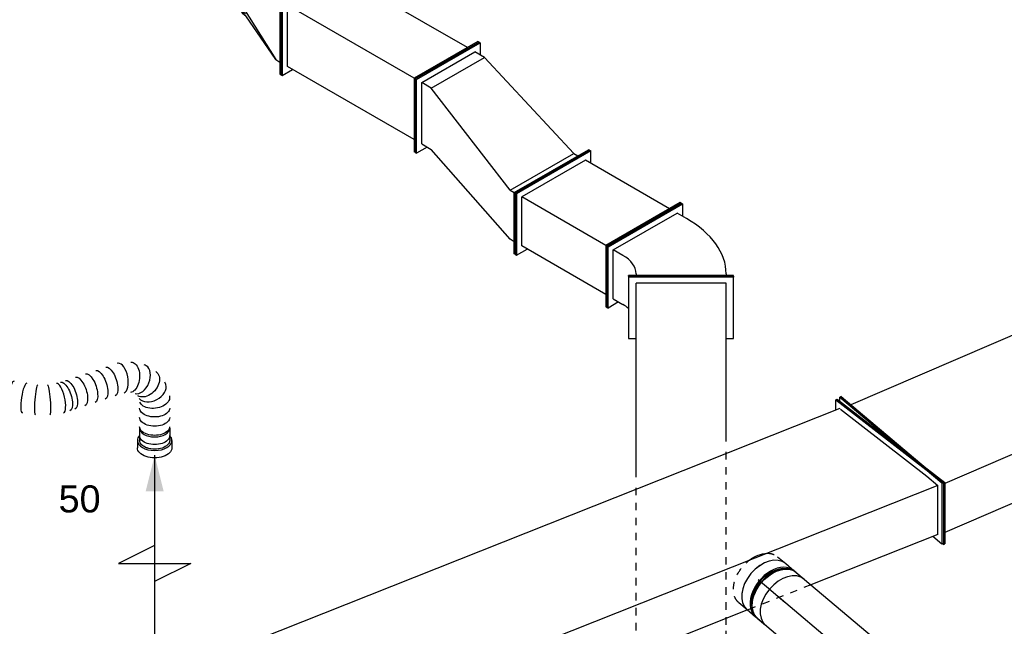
# Model space of a CAD drawing. Extents: x -238422 to 258194, y -34825 to 126331.
# Tile 113 of 239: x -46372 to -43093, y 16352 to 18371. Entities that reach past the tile are written whole.
import ezdxf
from ezdxf.enums import TextEntityAlignment as Align

# ---------------------------------------------------------------- set-up
doc = ezdxf.new("R2010")
doc.units = 0
doc.header["$LTSCALE"] = 50
doc.linetypes.add('CENTER2', pattern=[28.575, 19.05, -3.175, 3.175, -3.175])
doc.linetypes.add('STREEPJES', pattern=[0.1, 0.05, -0.05])
doc.layers.get('0').update_dxf_attribs({"linetype": 'CONTINUOUS'})
for name, color, linetype in [('lMcht aanvoer bestaand_PR', 1, 'CONTINUOUS'), ('lMcht retour bestaand_PR', 1, 'CONTINUOUS'), ('lucht aanvoer bestaand', 8, 'CONTINUOUS'), ('lucht retour bestaand', 8, 'CONTINUOUS'), ('WL570---_RETOUR', 112, 'CONTINUOUS'), ('WL570---_RETOUR_HL', 8, 'CONTINUOUS'), ('WL570---_RETOUR_RST', 2, 'CONTINUOUS'), ('WL570---_TOEVOER', 3, 'CONTINUOUS'), ('WM570---_RETOUR_PR', 1, 'CONTINUOUS'), ('WM570---_RETOUR_RST_PR', 1, 'CONTINUOUS'), ('WM570---_TOEVOER_PR', 1, 'CONTINUOUS')]:
    doc.layers.add(name, color=color, linetype=linetype)
doc.styles.add('BURO-018', font='ARIAL.TTF', dxfattribs={"height": 90})

# ---------------------------------------------------------------- blocks, each defined once
blk = doc.blocks.new('*U516')
at = {"color": 0, "ltscale": 10}
blk.add_line((200.3, -29.1, -7994.3), (201, -28.8, -7994.3), dxfattribs=at)
for centre, major_axis, ratio, start_param, end_param in [((371.2, 114.3, -7994.3), (-17.3, 47.2), 0.475536, 3.19908, 6.225698), ((433.9, 120.2, -7994.3), (11.3, 49.1), 0.667859, 3.255103, 6.169675), ((433.9, 120.2, -7994.3), (11.3, 49.1), 0.667859, 6.169675, 6.396695), ((371.2, 114.3, -7994.3), (-17.3, 47.2), 0.475536, 6.225698, 6.340672), ((480.5, 89.9, -7994.3), (-40.6, -29.9), 0.682972, 0.120655, 3.020938), ((480.5, 89.9, -7994.3), (-40.6, -29.9), 0.682972, 3.020938, 3.262248), ((181.6, 17.5, -7994.3), (-19, 46.4), 0.310162, 3.16753, 6.257248), ((0, 0, -7994.3), (0, -50), 0.211325, 3.141593, 6.283185), ((21.8, 0, -7994.3), (0, -50), 0.211325, 3.141593, 6.283185), ((65.3, 0, -7994.3), (0, -50), 0.211325, 3.141593, 6.283185)]:
    blk.add_ellipse(centre, major_axis=major_axis, ratio=ratio, start_param=start_param, end_param=end_param, dxfattribs=at)
at = {"color": 0, "ltscale": 10, "extrusion": (2.14805e-17, 1.15666e-16, -1)}
for centre, major_axis, ratio, start_param, end_param in [((403.6, 121.9, -7994.3), (4.4, -50.1), 0.59215, 3.056054, 6.197647), ((307.9, 81.9, -7994.3), (-22.7, 44.5), 0.404898, 0, 3.141593), ((339.4, 98, -7994.3), (-22.7, 44.5), 0.404898, 0, 3.141593), ((460.1, 109.2, -7994.3), (-27.5, -42.2), 0.698523, 3.012839, 6.154432), ((244.9, 49.8, -7994.3), (-22.7, 44.5), 0.404898, 0, 3.141593), ((276.4, 65.9, -7994.3), (-22.7, 44.5), 0.404898, 0, 3.141593), ((197.6, 25.7, -7994.3), (-22.7, 44.5), 0.404898, 0, 3.141593), ((213.4, 33.7, -7994.3), (-22.7, 44.5), 0.404898, 0, 3.141593), ((493.6, 63.3, -7994.3), (48, 15.2), 0.621744, 6.188001, 9.329594), ((106.2, 0, -7994.3), (-3.8, 50), 0.107506, 3.133376, 6.274968), ((145, 6, -7994.3), (11.4, -48.8), 0.104946, 3.14961, 6.291202), ((498.4, 32.3, -7994.3), (49.4, 7.6), 0.57735, 0, 3.141593), ((503.1, 2, -7994.3), (49.4, 7.6), 0.57735, 0, 3.141593), ((507.7, -28.3, -7994.3), (49.4, 7.6), 0.57735, 0, 3.141593), ((512.4, -58.5, -7994.3), (49.4, 7.6), 0.57735, 0, 3.141593), ((514.8, -73.6, -7994.3), (49.4, 7.6), 0.57735, 0, 3.141593)]:
    blk.add_ellipse(centre, major_axis=major_axis, ratio=ratio, start_param=start_param, end_param=end_param, dxfattribs=at)
at = {"layer": 'lMcht aanvoer bestaand_PR', "color": 1, "style": 'BURO-018'}
blk.add_attdef('POSNR', text='', height=90, dxfattribs=at).set_placement((0, 0), align=Align.MIDDLE)
blk = doc.blocks.new('*U520')
at = {"ltscale": 10}
blk.add_hatch(color=0, dxfattribs=at).paths.add_polyline_path([(49, 0), (169, 30), (169, -30)])
at = {"color": 0, "ltscale": 10}
for p, q in [((409, -120, -7688.9), (409, 120, -7688.9)), ((409, 120, -7688.9), (469, 0, -7688.9)), ((-40.8, 50, -7688.9), (0, 50, -7688.9)), ((0, 57.5, -7688.9), (24.5, 57.5, -7688.9)), ((49, 0, -7688.9), (649, 0, -7688.9)), ((349, 0, -7688.9), (409, -120, -7688.9)), ((-40.8, -50, -7688.9), (0, -50, -7688.9)), ((0, -57.5, -7688.9), (24.5, -57.5, -7688.9))]:
    blk.add_line(p, q, dxfattribs=at)
for centre, major_axis, start_param, end_param in [((-40.8, 0, -7688.9), (0, 50), 3.141593, 6.283185), ((0, 0, -7688.9), (0, 57.5), 0, 0.516475), ((0, 0, -7688.9), (0, 57.5), 3.141593, 6.283185), ((0, 0, -7688.9), (0, 57.5), 2.625118, 3.141593)]:
    blk.add_ellipse(centre, major_axis=major_axis, ratio=0.57735, start_param=start_param, end_param=end_param, dxfattribs=at)
at = {"color": 0, "ltscale": 10, "extrusion": (5.55112e-17, -5.55112e-17, -1)}
for centre, major_axis in [((0, 0, -7688.9), (0, 50)), ((24.5, 0, -7688.9), (0, 57.5))]:
    blk.add_ellipse(centre, major_axis=major_axis, ratio=0.57735, start_param=0, end_param=3.141593, dxfattribs=at)
at = {"layer": 'WL570---_RETOUR_RST', "color": 1, "style": 'BURO-018'}
for tag in ['MC', 'Q']:
    blk.add_attdef(tag, text='', height=90, dxfattribs=at).set_placement((0, 0), align=Align.MIDDLE)
at = {"layer": 'WM570---_RETOUR_RST_PR', "color": 1, "style": 'BURO-018'}
blk.add_attdef('POSNR', text='', height=90, dxfattribs=at).set_placement((0, 0), align=Align.MIDDLE)
blk = doc.blocks.new('*U695')
at = {"color": 0, "ltscale": 10}
for p, q in [((-138.5, 100.5, -8867.8), (-63.2, 290.2, -8867.8)), ((-66.3, 290.2, -8867.8), (-63.2, 290.2, -8867.8)), ((-63.2, 290.2, -8867.8), (-44.2, 255, -8867.8)), ((-62, 255, -8867.8), (-122.2, 103.2, -8867.8)), ((-62, 255, -8867.8), (392.2, 255, -8867.8)), ((619.4, 255, -8867.8), (3031.2, 255, -8867.8)), ((-142.9, 100.5, -8867.8), (-138.5, 100.5, -8867.8)), ((67.6, -290.2, -8867.8), (-142.9, 100.5, -8867.8)), ((72.1, -290.2, -8867.8), (-138.5, 100.5, -8867.8)), ((-99.5, 61.2, -8867.8), (-122.2, 103.2, -8867.8)), ((-122.2, 103.2, -8867.8), (2971, 103.2, -8867.8)), ((86.1, -255, -8867.8), (3161.5, -255, -8867.8)), ((67.6, -290.2, -8867.8), (72.1, -290.2, -8867.8)), ((77.3, -277, -8867.8), (72.1, -290.2, -8867.8))]:
    blk.add_line(p, q, dxfattribs=at)
at = {"color": 8, "linetype": 'STREEPJES', "ltscale": 10}
blk.add_line((392.2, 255, -8867.8), (619.4, 255, -8867.8), dxfattribs=at)
at = {"layer": 'lMcht retour bestaand_PR', "color": 1, "style": 'BURO-018'}
blk.add_attdef('POSNR', text='', height=90, dxfattribs=at).set_placement((0, 0), align=Align.MIDDLE)
blk = doc.blocks.new('*U761')
at = {"color": 0, "ltscale": 10}
for p, q in [((-150.1, 104.7, -8216.3), (-69.4, 292.2, -8216.3)), ((-145.8, 104.7, -8216.3), (-65.1, 292.2, -8216.3)), ((-69.4, 292.2, -8216.3), (-65.1, 292.2, -8216.3)), ((-65.1, 292.2, -8216.3), (-45.6, 256.9, -8216.3)), ((1026.7, 104.7, -8216.3), (1107.4, 292.2, -8216.3)), ((1031.1, 104.7, -8216.3), (1111.8, 292.2, -8216.3)), ((1111.8, 292.2, -8216.3), (1107.4, 292.2, -8216.3)), ((1111.8, 292.2, -8216.3), (1113.3, 289.4, -8216.3)), ((-64, 256.9, -8216.3), (-128.6, 106.9, -8216.3)), ((-64, 256.9, -8216.3), (1092.3, 256.9, -8216.3)), ((-150.1, 104.7, -8216.3), (-145.8, 104.7, -8216.3)), ((69.4, -292.2, -8216.3), (-150.1, 104.7, -8216.3)), ((73.8, -292.2, -8216.3), (-145.8, 104.7, -8216.3)), ((72.7, -256.9, -8216.3), (-128.6, 106.9, -8216.3)), ((-128.6, 106.9, -8216.3), (1027.7, 106.9, -8216.3)), ((1031.1, 104.7, -8216.3), (1026.7, 104.7, -8216.3)), ((1246.3, -292.2, -8216.3), (1026.7, 104.7, -8216.3)), ((1250.7, -292.2, -8216.3), (1031.1, 104.7, -8216.3)), ((1249.6, -256.9, -8216.3), (1073.5, 61.5, -8216.3)), ((72.7, -256.9, -8216.3), (1211.5, -256.9, -8216.3)), ((89, -256.9, -8216.3), (73.8, -292.2, -8216.3)), ((1264.4, -260.3, -8216.3), (1250.7, -292.2, -8216.3)), ((69.4, -292.2, -8216.3), (73.8, -292.2, -8216.3)), ((1250.7, -292.2, -8216.3), (1246.3, -292.2, -8216.3))]:
    blk.add_line(p, q, dxfattribs=at)
at = {"layer": 'lMcht retour bestaand_PR', "color": 1, "style": 'BURO-018'}
blk.add_attdef('POSNR', text='', height=90, dxfattribs=at).set_placement((0, 0), align=Align.MIDDLE)
blk = doc.blocks.new('*U775')
at = {"color": 0, "ltscale": 10}
for p, q in [((102.1, 175, -9727.8), (104.9, 175, -9727.8)), ((102.1, -175, -9727.8), (102.1, 175, -9727.8)), ((104.9, -175, -9727.8), (104.9, 175, -9727.8)), ((1526.2, 175, -9727.8), (1322.1, 175, -9727.8)), ((1322.1, 175, -9727.8), (1322.1, 150, -9727.8)), ((1529.1, 175, -9727.8), (1526.2, 175, -9727.8)), ((1526.2, -175, -9727.8), (1526.2, 175, -9727.8)), ((1529.1, -175, -9727.8), (1529.1, 175, -9727.8)), ((104.9, 150, -9727.8), (230.2, 150, -9727.8)), ((860.6, 150, -9727.8), (1505.8, 150, -9727.8)), ((1505.8, -150, -9727.8), (1505.8, 150, -9727.8)), ((104.9, -150, -9727.8), (349.2, -150, -9727.8)), ((979.6, -150, -9727.8), (1505.8, -150, -9727.8)), ((1322.1, -150, -9727.8), (1322.1, -175, -9727.8)), ((102.1, -175, -9727.8), (104.9, -175, -9727.8)), ((1322.1, -175, -9727.8), (1526.2, -175, -9727.8)), ((1529.1, -175, -9727.8), (1526.2, -175, -9727.8))]:
    blk.add_line(p, q, dxfattribs=at)
at = {"color": 8, "linetype": 'STREEPJES', "ltscale": 10}
for p, q in [((250.2, 150, -9727.8), (840.6, 150, -9727.8)), ((369.2, -150, -9727.8), (959.6, -150, -9727.8))]:
    blk.add_line(p, q, dxfattribs=at)
at = {"layer": 'lMcht aanvoer bestaand_PR', "color": 1, "style": 'BURO-018'}
blk.add_attdef('POSNR', text='', height=90, dxfattribs=at).set_placement((0, 0), align=Align.MIDDLE)
blk = doc.blocks.new('*U776')
at = {"color": 0, "ltscale": 10}
for p, q in [((-102.4, 247, -7567.4), (-104.4, 243.4, -7567.4)), ((-104.4, 243.4, -7567.4), (99.7, 243.4, -7567.4)), ((-84, 208.1, -7567.4), (-104.4, 243.4, -7567.4)), ((-102.4, 247, -7567.4), (101.8, 247, -7567.4)), ((101.8, 247, -7567.4), (99.7, 243.4, -7567.4)), ((99.7, 243.4, -7567.4), (242.6, -4.1, -7567.4)), ((101.8, 247, -7567.4), (244.6, -0.5, -7567.4)), ((-73.8, 225.8, -7567.4), (-92.2, 193.9, -7567.4)), ((-73.8, 225.8, -7567.4), (89.5, 225.8, -7567.4)), ((71.1, 193.9, -7567.4), (89.5, 225.8, -7567.4)), ((89.5, 225.8, -7567.4), (212, 13.6, -7567.4)), ((1.5, 175, -7567.4), (4.3, 175, -7567.4)), ((1.5, -175, -7567.4), (1.5, 175, -7567.4)), ((4.3, -175, -7567.4), (4.3, 175, -7567.4)), ((9.9, 150, -7567.4), (4.3, 150, -7567.4)), ((193.6, -18.2, -7567.4), (212, 13.6, -7567.4)), ((242.6, -4.1, -7567.4), (201.8, -4.1, -7567.4)), ((244.6, -0.5, -7567.4), (242.6, -4.1, -7567.4)), ((9.9, -150, -7567.4), (4.3, -150, -7567.4)), ((1.5, -175, -7567.4), (4.3, -175, -7567.4))]:
    blk.add_line(p, q, dxfattribs=at)
for centre, major_axis, start_param in [((-153.4, 300, -7567.4), (0, -150), 0.585686), ((9.9, 300, -7567.4), (0, -150), 0), ((9.9, 300, -7567.4), (0, -450), 0)]:
    blk.add_ellipse(centre, major_axis=major_axis, ratio=0.57735, start_param=start_param, end_param=0.785398, dxfattribs=at)
at = {"layer": 'lMcht aanvoer bestaand_PR', "color": 1, "style": 'BURO-018'}
blk.add_attdef('POSNR', text='', height=90, dxfattribs=at).set_placement((0, 0), align=Align.MIDDLE)
blk = doc.blocks.new('*U777')
at = {"color": 0, "ltscale": 10}
for p, q in [((20.4, 212.1, -7466.8), (24.5, 212.1, -7466.8)), ((122.5, 35.4, -7466.8), (20.4, 212.1, -7466.8)), ((126.6, 35.4, -7466.8), (24.5, 212.1, -7466.8)), ((368.6, 212.1, -7466.8), (348.2, 176.8, -7466.8)), ((372.7, 212.1, -7466.8), (368.6, 212.1, -7466.8)), ((470.7, 35.4, -7466.8), (368.6, 212.1, -7466.8)), ((474.7, 35.4, -7466.8), (372.7, 212.1, -7466.8)), ((44.9, 176.8, -7466.8), (368.6, 176.8, -7466.8)), ((368.6, 176.8, -7466.8), (450.2, 35.4, -7466.8)), ((-20.4, -212.1, -7466.8), (122.5, 35.4, -7466.8)), ((-16.3, -212.1, -7466.8), (126.6, 35.4, -7466.8)), ((122.5, 35.4, -7466.8), (126.6, 35.4, -7466.8)), ((126.6, 35.4, -7466.8), (450.2, 35.4, -7466.8)), ((327.8, -176.8, -7466.8), (450.2, 35.4, -7466.8)), ((327.8, -212.1, -7466.8), (470.7, 35.4, -7466.8)), ((331.9, -212.1, -7466.8), (474.7, 35.4, -7466.8)), ((474.7, 35.4, -7466.8), (470.7, 35.4, -7466.8)), ((4.1, -176.8, -7466.8), (327.8, -176.8, -7466.8)), ((307.4, -176.8, -7466.8), (327.8, -212.1, -7466.8)), ((-20.4, -212.1, -7466.8), (-16.3, -212.1, -7466.8)), ((331.9, -212.1, -7466.8), (327.8, -212.1, -7466.8))]:
    blk.add_line(p, q, dxfattribs=at)
at = {"layer": 'lMcht aanvoer bestaand_PR', "color": 1, "style": 'BURO-018'}
blk.add_attdef('POSNR', text='', height=90, dxfattribs=at).set_placement((0, 0), align=Align.MIDDLE)
blk = doc.blocks.new('*U854')
at = {"color": 0, "ltscale": 10}
for p, q in [((-511.5, 0, -7344.4), (-389, 212.1, -7344.4)), ((-507.4, 0, -7344.4), (-384.9, 212.1, -7344.4)), ((-389, 212.1, -7344.4), (-384.9, 212.1, -7344.4)), ((-384.9, 212.1, -7344.4), (-364.5, 176.8, -7344.4)), ((-487, 0, -7344.4), (-384.9, 176.8, -7344.4)), ((-450.2, 0, -7344.4), (-348.2, 176.8, -7344.4)), ((-348.2, 176.8, -7344.4), (-384.9, 176.8, -7344.4)), ((-348.2, 176.8, -7344.4), (69.2, 49.2, -7344.4)), ((-36.9, -163, -7344.4), (105.9, 84.5, -7344.4)), ((-32.9, -163, -7344.4), (110, 84.5, -7344.4)), ((110, 84.5, -7344.4), (105.9, 84.5, -7344.4)), ((-53.3, -163, -7344.4), (69.2, 49.2, -7344.4)), ((69.2, 49.2, -7344.4), (85.5, 49.2, -7344.4)), ((-511.5, 0, -7344.4), (-507.4, 0, -7344.4)), ((-389, -212.1, -7344.4), (-511.5, 0, -7344.4)), ((-384.9, -212.1, -7344.4), (-507.4, 0, -7344.4)), ((-384.9, -176.8, -7344.4), (-487, 0, -7344.4)), ((-450.2, 0, -7344.4), (-487, 0, -7344.4)), ((-53.3, -163, -7344.4), (-450.2, 0, -7344.4)), ((-53.3, -163, -7344.4), (-36.9, -163, -7344.4)), ((-32.9, -163, -7344.4), (-36.9, -163, -7344.4)), ((65.1, -339.7, -7344.4), (-36.9, -163, -7344.4)), ((69.2, -339.7, -7344.4), (-32.9, -163, -7344.4)), ((-364.5, -176.8, -7344.4), (-384.9, -212.1, -7344.4)), ((-384.9, -176.8, -7344.4), (-348.2, -176.8, -7344.4)), ((28.4, -304.4, -7344.4), (-348.2, -176.8, -7344.4)), ((-389, -212.1, -7344.4), (-384.9, -212.1, -7344.4)), ((44.7, -304.4, -7344.4), (28.4, -304.4, -7344.4)), ((69.2, -339.7, -7344.4), (65.1, -339.7, -7344.4))]:
    blk.add_line(p, q, dxfattribs=at)
at = {"layer": 'lMcht aanvoer bestaand_PR', "color": 1, "style": 'BURO-018'}
blk.add_attdef('POSNR', text='', height=90, dxfattribs=at).set_placement((0, 0), align=Align.MIDDLE)
blk = doc.blocks.new('*U855')
at = {"color": 0, "ltscale": 10}
for p, q in [((0, 212.1, -7069.4), (4.1, 212.1, -7069.4)), ((122.5, 0, -7069.4), (0, 212.1, -7069.4)), ((126.6, 0, -7069.4), (4.1, 212.1, -7069.4)), ((512.6, 212.1, -7069.4), (492.2, 176.8, -7069.4)), ((516.7, 212.1, -7069.4), (512.6, 212.1, -7069.4)), ((635, 0, -7069.4), (512.6, 212.1, -7069.4)), ((639.1, 0, -7069.4), (516.7, 212.1, -7069.4)), ((24.5, 176.8, -7069.4), (512.6, 176.8, -7069.4)), ((512.6, 176.8, -7069.4), (614.6, 0, -7069.4)), ((0, -212.1, -7069.4), (122.5, 0, -7069.4)), ((4.1, -212.1, -7069.4), (126.6, 0, -7069.4)), ((122.5, 0, -7069.4), (126.6, 0, -7069.4)), ((126.6, 0, -7069.4), (614.6, 0, -7069.4)), ((512.6, -176.8, -7069.4), (614.6, 0, -7069.4)), ((512.6, -212.1, -7069.4), (635, 0, -7069.4)), ((516.7, -212.1, -7069.4), (639.1, 0, -7069.4)), ((639.1, 0, -7069.4), (635, 0, -7069.4)), ((24.5, -176.8, -7069.4), (512.6, -176.8, -7069.4)), ((492.2, -176.8, -7069.4), (512.6, -212.1, -7069.4)), ((0, -212.1, -7069.4), (4.1, -212.1, -7069.4)), ((516.7, -212.1, -7069.4), (512.6, -212.1, -7069.4))]:
    blk.add_line(p, q, dxfattribs=at)
at = {"layer": 'lMcht aanvoer bestaand_PR', "color": 1, "style": 'BURO-018'}
blk.add_attdef('POSNR', text='', height=90, dxfattribs=at).set_placement((0, 0), align=Align.MIDDLE)
blk = doc.blocks.new('*U856')
at = {"color": 0, "ltscale": 10}
for p, q in [((-4.1, 212.1, -6701.1), (0, 212.1, -6701.1)), ((118.4, 0, -6701.1), (-4.1, 212.1, -6701.1)), ((122.5, 0, -6701.1), (0, 212.1, -6701.1)), ((36.7, 176.8, -6701.1), (20.4, 176.8, -6701.1)), ((236.8, 70.7, -6701.1), (36.7, 176.8, -6701.1)), ((36.7, 176.8, -6701.1), (196, 100, -6701.1)), ((200, 100, -6701.1), (196, 100, -6701.1)), ((236.8, 70.7, -6701.1), (138.8, 0, -6701.1)), ((236.7, 70.7, -6701.1), (237.8, 68.9, -6701.1)), ((138.8, 0, -6701.1), (122.5, 0, -6701.1)), ((236.8, -70.7, -6701.1), (138.8, 0, -6701.1)), ((138.8, 0, -6701.1), (253.7, 0, -6701.1)), ((-4.1, -212.1, -6701.1), (118.4, 0, -6701.1)), ((0, -212.1, -6701.1), (122.5, 0, -6701.1)), ((118.4, 0, -6701.1), (122.5, 0, -6701.1)), ((236.8, -70.7, -6701.1), (36.7, -176.8, -6701.1)), ((237.8, -68.9, -6701.1), (236.7, -70.7, -6701.1)), ((36.7, -176.8, -6701.1), (196, -100, -6701.1)), ((200, -100, -6701.1), (196, -100, -6701.1)), ((36.7, -176.8, -6701.1), (20.4, -176.8, -6701.1)), ((-4.1, -212.1, -6701.1), (0, -212.1, -6701.1))]:
    blk.add_line(p, q, dxfattribs=at)
for centre in [(196, 0, -6701.1), (200, 0, -6701.1)]:
    blk.add_ellipse(centre, major_axis=(0, 100), ratio=0.57735, start_param=3.141593, end_param=6.283185, dxfattribs=at)
at = {"color": 0, "ltscale": 10, "extrusion": (-6.4407e-18, 6.03802e-17, -1)}
for start_param, end_param in [(0, 0.729833), (2.41176, 3.277297)]:
    blk.add_ellipse((200, 0, -6701.1), major_axis=(0, 95), ratio=0.57735, start_param=start_param, end_param=end_param, dxfattribs=at)
at = {"layer": 'WM570---_TOEVOER_PR', "color": 1, "style": 'BURO-018'}
blk.add_attdef('POSNR', text='', height=90, dxfattribs=at).set_placement((0, 0), align=Align.MIDDLE)
blk = doc.blocks.new('*U1068')
at = {"color": 0, "ltscale": 10}
for p, q in [((0, 100, -9457.9), (643.3, 100, -9457.9)), ((716.2, 100, -9457.9), (871.4, 100, -9457.9)), ((0, -100, -9457.9), (871.4, -100, -9457.9))]:
    blk.add_line(p, q, dxfattribs=at)
at = {"color": 0, "ltscale": 10, "extrusion": (-3.00232e-17, 4.72801e-17, -1)}
blk.add_ellipse((0, 0, -9457.9), major_axis=(0, -100), ratio=0.673008, start_param=0, end_param=3.141593, dxfattribs=at)
at = {"color": 0, "ltscale": 10}
for start_param, end_param in [(3.141593, 6.283185), (2.926338, 3.141593), (0, 0.215255)]:
    blk.add_ellipse((871.4, 0, -9457.9), major_axis=(0, -100), ratio=0.673008, start_param=start_param, end_param=end_param, dxfattribs=at)
at = {"layer": 'WL570---_RETOUR_HL', "linetype": 'CENTER2'}
blk.add_line((0, 0, -9457.9), (871.4, 0, -9457.9), dxfattribs=at)
at = {"layer": 'WM570---_RETOUR_PR', "color": 1, "style": 'BURO-018'}
blk.add_attdef('POSNR', text='', height=90, dxfattribs=at).set_placement((0, 0), align=Align.MIDDLE)
blk = doc.blocks.new('*U1079')
at = {"color": 0, "ltscale": 10}
for p, q in [((-40.3, 100, -9452.6), (-3.7, 100, -9452.6)), ((3.7, 100, -9452.6), (40.3, 100, -9452.6)), ((-40.3, -100, -9452.6), (-3.7, -100, -9452.6)), ((3.7, -100, -9452.6), (40.3, -100, -9452.6))]:
    blk.add_line(p, q, dxfattribs=at)
for centre, major_axis, start_param, end_param in [((-40.3, 0, -9452.6), (0, -100), 3.141593, 6.283185), ((-3.7, 0, -9452.6), (0, -100), 3.141593, 6.338163), ((3.7, 0, -9452.6), (0, -100), 3.141593, 6.283185), ((40.3, 0, -9452.6), (0, -100), 3.141593, 6.283185), ((-3.7, 0, -9452.6), (0, -100), 3.086615, 3.138451), ((-3.7, 0, -9452.6), (0, -95), 3.56305, 5.861728)]:
    blk.add_ellipse(centre, major_axis=major_axis, ratio=0.673008, start_param=start_param, end_param=end_param, dxfattribs=at)
at = {"layer": 'WL570---_RETOUR_HL', "linetype": 'CENTER2'}
blk.add_line((-40.3, 0, -9452.6), (40.3, 0, -9452.6), dxfattribs=at)
at = {"layer": 'WM570---_RETOUR_PR', "color": 1, "style": 'BURO-018'}
blk.add_attdef('POSNR', text='', height=90, dxfattribs=at).set_placement((0, 0), align=Align.MIDDLE)
blk = doc.blocks.new('*U1080')
at = {"color": 0, "ltscale": 10}
for p, q in [((0, 100, -9383.3), (35.9, 100, -9383.3)), ((51.5, 95, -9383.3), (58.9, 95, -9383.3)), ((56.9, 95, -9383.3), (54.2, 96.2, -9383.3)), ((51.5, -95, -9383.3), (58.9, -95, -9383.3)), ((54.2, -96.2, -9383.3), (56.9, -95, -9383.3)), ((0, -100, -9383.3), (35.9, -100, -9383.3))]:
    blk.add_line(p, q, dxfattribs=at)
at = {"color": 8, "linetype": 'STREEPJES', "ltscale": 10, "extrusion": (-7.27227e-17, -6.11225e-17, -1)}
for start_param, end_param in [(2.603391, 3.141593), (0, 1.888581)]:
    blk.add_ellipse((0, 0, -9383.3), major_axis=(0, -100), ratio=0.673008, start_param=start_param, end_param=end_param, dxfattribs=at)
at = {"color": 0, "ltscale": 10}
for centre, major_axis, start_param, end_param in [((35.9, 0, -9383.3), (0, -100), 3.141593, 6.283185), ((72.5, 0, -9383.3), (0, -95), 3.56305, 5.861728)]:
    blk.add_ellipse(centre, major_axis=major_axis, ratio=0.673008, start_param=start_param, end_param=end_param, dxfattribs=at)
at = {"color": 0, "ltscale": 10, "extrusion": (-7.27227e-17, -6.11225e-17, -1)}
blk.add_ellipse((0, 0, -9383.3), major_axis=(0, -100), ratio=0.673008, start_param=1.888581, end_param=2.603391, dxfattribs=at)
at = {"layer": 'WL570---_RETOUR_HL', "linetype": 'CENTER2'}
blk.add_line((0, 0, -9383.3), (35.9, 0, -9383.3), dxfattribs=at)
at = {"layer": 'WM570---_RETOUR_PR', "color": 1, "style": 'BURO-018'}
blk.add_attdef('POSNR', text='', height=90, dxfattribs=at).set_placement((0, 0), align=Align.MIDDLE)

msp = doc.modelspace()

# ---------------------------------------------------------------- block references
at = {"layer": 'lucht aanvoer bestaand'}
for name, p, rotation in [('*U855', (-44948.13991, 18112.78672, 7069.35676), 149.9999999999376), ('*U854', (-44611.25602, 17918.28671, 7344.42131), 329.9999999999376), ('*U777', (-44292.37793, 17586.82354, 7466.77086), 149.9999999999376), ('*U776', (-44169.15463, 17515.68053, 7567.38227), 89.99999999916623), ('*U775', (-44169.15463, 15988.03457, 9727.79991), 89.99999999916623), ('*U516', (-46419.75537, 17121.94707, 7994.30165), 351.2060231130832)]:
    msp.add_blockref(name, p, dxfattribs=dict(at, rotation=rotation))
at = {"layer": 'lucht retour bestaand'}
for name, p, rotation in [('*U761', (-42389.46549, 17332.36307, 8216.34374), 203.2864697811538), ('*U695', (-43466.26911, 16871.70498, 8867.81265), 201.6330533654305)]:
    msp.add_blockref(name, p, dxfattribs=dict(at, rotation=rotation))
at = {"layer": 'WL570---_RETOUR', "rotation": 319.953386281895}
for name, p in [('*U1080', (-43912.61212, 16507.22499, 9383.2652)), ('*U1079', (-43854.29289, 16458.20843, 9452.58508)), ('*U1068', (-43849.84084, 16454.46655, 9457.87691))]:
    msp.add_blockref(name, p, dxfattribs=at)
at = {"layer": 'WL570---_RETOUR_RST'}
ref = msp.add_blockref('*U520', (-45922.29712, 16970.46895, 7688.90882), dxfattribs=dict(at, rotation=270))
ref.add_attrib('Q', '50', dxfattribs={"color": 1, "height": 90, "style": 'BURO-018'}).set_placement((-46172.29712, 16776.15044), align=Align.MIDDLE)
at = {"layer": 'WL570---_TOEVOER', "rotation": 149.9999999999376}
msp.add_blockref('*U856', (-45399.10846, 18373.15353, 6701.14248), dxfattribs=at)

doc.saveas('drawing.dxf')
